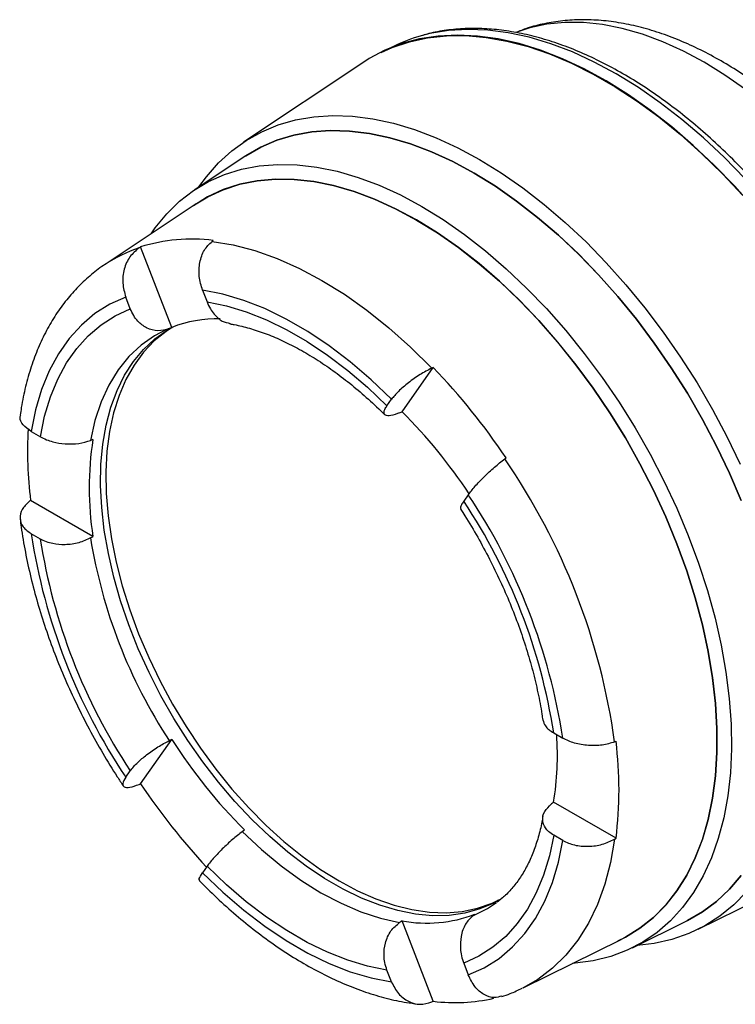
# Model space of a CAD drawing. Header units: inches. Extents: x -6.1 to 25.1, y -11.3 to 24.2.
# Tile 6 of 9: x 14.9 to 19.7, y 13 to 19.7. Entities that reach past the tile are written whole.
import ezdxf

# ---------------------------------------------------------------- set-up
doc = ezdxf.new("R2010")
doc.units = ezdxf.units.IN
doc.header["$MEASUREMENT"] = 0

msp = doc.modelspace()

# ---------------------------------------------------------------- linework, layer by layer
at = {"color": 7, "linetype": 'Continuous', "lineweight": 25}
for p, q in [((17.372, 19.4847), (17.3606, 19.4791)), ((17.1706, 19.3791), (16.3622, 18.8405)), ((16.3719, 18.7449), (16.0333, 18.5193)), ((16.0429, 18.4246), (15.4306, 18.0166)), ((15.8782, 17.5921), (15.668, 18.1337)), ((16.0853, 17.8427), (16.116, 17.7637)), ((15.5993, 17.7175), (15.5686, 17.7965)), ((17.4286, 17.0237), (17.6387, 17.3227)), ((17.3271, 17.0645), (17.3578, 17.1081)), ((14.9324, 16.8913), (14.9937, 16.8559)), ((17.8745, 16.4654), (17.8438, 16.4218)), ((15.3479, 16.1844), (14.9277, 16.427)), ((14.9937, 16.1669), (14.9324, 16.2023)), ((18.4494, 14.861), (18.5107, 14.8256)), ((15.668, 14.5188), (15.8782, 14.8178)), ((15.5686, 14.5625), (15.5993, 14.6061)), ((18.869, 14.1517), (18.4487, 14.3944)), ((18.5107, 14.1366), (18.4494, 14.172)), ((16.116, 13.9634), (16.0853, 13.9198)), ((19.4226, 13.5392), (20.2932, 13.97)), ((17.6387, 13.0545), (17.4286, 13.5961)), ((18.9799, 13.415), (19.3446, 13.5954)), ((18.2432, 13.1445), (18.9027, 13.4707)), ((17.3578, 13.1852), (17.3271, 13.2642)), ((17.8438, 13.3104), (17.8745, 13.2314)), ((18.2432, 13.1445), (18.2386, 13.1422))]:
    msp.add_line(p, q, dxfattribs=at)
at = {"color": 7, "linetype": 'Continuous', "lineweight": 25, "flags": 128}
for points in [[(19.7402, 19.1946), (19.6015, 19.2917), (19.462, 19.3779), (19.3225, 19.4528), (19.1838, 19.5158), (19.0464, 19.5668), (18.9111, 19.6055), (18.7785, 19.6317), (18.6494, 19.6452), (18.5243, 19.646), (18.4038, 19.6341), (18.2887, 19.6095), (18.2021, 19.5813)], [(19.8023, 18.3916), (19.6683, 18.5422), (19.5304, 18.6846), (19.3891, 18.818), (19.2452, 18.942), (19.0992, 19.0559), (18.9518, 19.1593), (18.8036, 19.2516), (18.6554, 19.3325), (18.5078, 19.4016), (18.3615, 19.4585), (18.2171, 19.5031), (18.0753, 19.535), (17.9367, 19.5543), (17.802, 19.5607), (17.6717, 19.5543), (17.5464, 19.5351), (17.4267, 19.5032), (17.3132, 19.4587), (17.2063, 19.4018), (17.1706, 19.3791)], [(19.7368, 18.5944), (19.5986, 18.7362), (19.457, 18.869), (19.3128, 18.9922), (19.1667, 19.1052), (19.0191, 19.2077), (18.8709, 19.299), (18.7227, 19.3788), (18.5752, 19.4467), (18.429, 19.5024), (18.2849, 19.5457), (18.1433, 19.5763), (18.0051, 19.5941), (17.8708, 19.5991), (17.741, 19.5912), (17.6163, 19.5705), (17.5577, 19.5557)], [(17.288, 19.4432), (17.3624, 19.4765), (17.4783, 19.5155), (17.6, 19.542), (17.7271, 19.5557), (17.859, 19.5567), (17.995, 19.5449), (18.1346, 19.5204), (18.2771, 19.4833), (18.422, 19.4338), (18.5685, 19.372), (18.7159, 19.2983), (18.8637, 19.213), (19.0112, 19.1164), (19.1577, 19.0091), (19.3025, 18.8914), (19.445, 18.7639), (19.5846, 18.6273), (19.7207, 18.482)], [(16.0614, 18.538), (16.1113, 18.6065), (16.1928, 18.6996), (16.2824, 18.7815), (16.3795, 18.8518), (16.4838, 18.91), (16.5948, 18.9559), (16.712, 18.9894), (16.8348, 19.0103), (16.9627, 19.0184), (17.0951, 19.0138), (17.2314, 18.9965), (17.371, 18.9664), (17.5132, 18.9239), (17.6574, 18.8691), (17.803, 18.8021), (17.9492, 18.7234)], [(17.9134, 18.6312), (17.7698, 18.7084), (17.6269, 18.774), (17.4854, 18.8275), (17.3458, 18.8688), (17.2089, 18.8976), (17.0753, 18.9139), (16.9455, 18.9176), (16.8203, 18.9086), (16.7002, 18.8869), (16.5858, 18.8528), (16.4775, 18.8063), (16.3759, 18.7476), (16.3644, 18.7399)], [(16.3719, 18.7449), (16.376, 18.7476), (16.4775, 18.8062), (16.5858, 18.8527), (16.7002, 18.8869), (16.8204, 18.9085), (16.9456, 18.9175), (17.0753, 18.9139), (17.2089, 18.8976), (17.3458, 18.8687), (17.4854, 18.8275), (17.6269, 18.7739), (17.7698, 18.7084), (17.9134, 18.6312)], [(17.9492, 18.7234), (18.0954, 18.6333), (18.2409, 18.5322), (18.3851, 18.4206), (18.5273, 18.2989), (18.6669, 18.1678), (18.8032, 18.0278), (18.9356, 17.8795), (19.0635, 17.7237), (19.1863, 17.561), (19.3035, 17.3922), (19.4145, 17.2181), (19.5188, 17.0395), (19.6159, 16.8571), (19.7055, 16.6718)], [(15.7401, 18.2229), (15.7675, 18.262), (15.8452, 18.3572), (15.931, 18.4411), (16.0246, 18.5134), (16.1255, 18.5737), (16.2332, 18.6217), (16.3473, 18.6573), (16.4671, 18.6801), (16.5922, 18.6902), (16.7219, 18.6874), (16.8556, 18.6719), (16.9926, 18.6436), (17.1324, 18.6027), (17.2742, 18.5494), (17.4174, 18.4839), (17.5612, 18.4066)], [(17.9134, 18.6312), (18.0569, 18.5426), (18.1998, 18.4432), (18.3414, 18.3333), (18.4809, 18.2135), (18.6178, 18.0842), (18.7515, 17.9463), (18.8812, 17.8001), (19.0064, 17.6466), (19.1265, 17.4862), (19.241, 17.3199), (19.3492, 17.1484), (19.4508, 16.9725), (19.5452, 16.793), (19.632, 16.6107), (19.7108, 16.4265)], [(19.7108, 16.4265), (19.632, 16.6107), (19.5452, 16.793), (19.4508, 16.9725), (19.3492, 17.1484), (19.241, 17.32), (19.1265, 17.4863), (19.0064, 17.6466), (18.8812, 17.8002), (18.7515, 17.9463), (18.6178, 18.0843), (18.4809, 18.2135), (18.3414, 18.3333), (18.1998, 18.4432), (18.0569, 18.5427), (17.9134, 18.6312)], [(17.5259, 18.3155), (17.3847, 18.3913), (17.2442, 18.4553), (17.1051, 18.5073), (16.968, 18.547), (16.8336, 18.5741), (16.7027, 18.5886), (16.5757, 18.5904), (16.4534, 18.5795), (16.3362, 18.5559), (16.2249, 18.5197), (16.1199, 18.4711), (16.0237, 18.4117)], [(16.0429, 18.4246), (16.1201, 18.4709), (16.225, 18.5194), (16.3364, 18.5556), (16.4535, 18.5792), (16.5758, 18.5902), (16.7027, 18.5884), (16.8337, 18.5739), (16.9681, 18.5467), (17.1051, 18.5071), (17.2442, 18.4551), (17.3847, 18.391), (17.5259, 18.3152)], [(17.5612, 18.4066), (17.7051, 18.3178), (17.8483, 18.218), (17.9901, 18.1076), (18.1298, 17.9871), (18.2669, 17.8572), (18.4006, 17.7184), (18.5303, 17.5714), (18.6553, 17.4169), (18.7752, 17.2556), (18.8893, 17.0884), (18.997, 16.916), (19.0979, 16.7392), (19.1915, 16.5589), (19.2773, 16.3759), (19.3549, 16.1911), (19.424, 16.0054), (19.4842, 15.8196), (19.5353, 15.6347), (19.5769, 15.4516), (19.6089, 15.271), (19.6312, 15.094), (19.6436, 14.9212), (19.6461, 14.7536), (19.6387, 14.5919), (19.6213, 14.4369), (19.5941, 14.2893), (19.5573, 14.1499), (19.5109, 14.0193), (19.4553, 13.8982), (19.3906, 13.787), (19.3172, 13.6864), (19.2354, 13.5968), (19.1457, 13.5186), (19.0484, 13.4523), (18.944, 13.3981), (18.833, 13.3563), (18.716, 13.3271), (18.5934, 13.3106), (18.5766, 13.3094)], [(18.882, 13.4605), (18.9318, 13.4854), (19.03, 13.5461), (19.1208, 13.6187), (19.2038, 13.7027), (19.2787, 13.7978), (19.345, 13.9036), (19.4024, 14.0194), (19.4508, 14.1448), (19.4897, 14.2792), (19.5191, 14.4218), (19.5387, 14.572), (19.5486, 14.729), (19.5486, 14.8922), (19.5387, 15.0606), (19.5191, 15.2335), (19.4897, 15.41), (19.4508, 15.5893), (19.4024, 15.7705), (19.345, 15.9527), (19.2787, 16.135), (19.2038, 16.3166), (19.1208, 16.4965), (19.03, 16.6739), (18.9318, 16.8479), (18.8268, 17.0176), (18.7155, 17.1823), (18.5984, 17.3412), (18.4761, 17.4934), (18.3491, 17.6382), (18.2181, 17.7749), (18.0837, 17.9029), (17.9467, 18.0215), (17.8076, 18.1301), (17.6671, 18.2283), (17.5259, 18.3155)], [(17.5259, 18.3152), (17.667, 18.228), (17.8075, 18.1299), (17.9466, 18.0213), (18.0837, 17.9027), (18.218, 17.7747), (18.349, 17.638), (18.476, 17.4932), (18.5983, 17.341), (18.7154, 17.1822), (18.8267, 17.0175), (18.9317, 16.8478), (19.0298, 16.6738), (19.1206, 16.4964), (19.2036, 16.3165), (19.2785, 16.135), (19.3448, 15.9527), (19.4023, 15.7705), (19.4506, 15.5893), (19.4895, 15.4101), (19.5189, 15.2336), (19.5385, 15.0607), (19.5484, 14.8923), (19.5484, 14.7292), (19.5385, 14.5721), (19.5189, 14.4219), (19.4895, 14.2793), (19.4506, 14.145), (19.4023, 14.0196), (19.3448, 13.9038), (19.2785, 13.7981), (19.2036, 13.7029), (19.1206, 13.6189), (19.0298, 13.5464), (18.9317, 13.4857), (18.9027, 13.4707)], [(16.1497, 18.1714), (16.2924, 18.1478), (16.4385, 18.1095), (16.5872, 18.0567), (16.7377, 17.9898), (16.8891, 17.9091), (17.0404, 17.815), (17.1909, 17.7082), (17.3396, 17.5893), (17.4858, 17.4589), (17.6284, 17.3178)], [(17.3578, 17.1081), (17.2206, 17.2395), (17.0803, 17.36), (16.9377, 17.4688), (16.7937, 17.5651), (16.6493, 17.6485), (16.5054, 17.7184), (16.3628, 17.7742), (16.2225, 17.8158), (16.0853, 17.8427)], [(15.5686, 17.7965), (15.4609, 17.7477), (15.3611, 17.6847), (15.27, 17.6079), (15.1881, 17.5179), (15.1159, 17.4151), (15.0538, 17.3003), (15.0024, 17.1742), (14.9618, 17.0376), (14.9324, 16.8913)], [(14.9937, 16.8559), (15.0223, 16.9945), (15.0614, 17.124), (15.1107, 17.2436), (15.1699, 17.3526), (15.2385, 17.4504), (15.3163, 17.5362), (15.4027, 17.6096), (15.4973, 17.6702), (15.5993, 17.7175)], [(16.116, 17.7637), (16.2466, 17.7372), (16.3802, 17.697), (16.5159, 17.6435), (16.6529, 17.5768), (16.7902, 17.4975), (16.9272, 17.406), (17.0629, 17.303), (17.1964, 17.1889), (17.3271, 17.0645)], [(15.8388, 17.5751), (15.7621, 17.5357), (15.6713, 17.4727), (15.5894, 17.3961), (15.5169, 17.3064), (15.4545, 17.2042), (15.4025, 17.0904), (15.3614, 16.9656), (15.3314, 16.8309)], [(18.0789, 13.7342), (18.0454, 13.716), (17.9513, 13.6758), (17.8509, 13.6481), (17.7449, 13.6331), (17.634, 13.6309), (17.5189, 13.6415), (17.4004, 13.6649), (17.2791, 13.7008), (17.1559, 13.7491), (17.0314, 13.8095), (16.9066, 13.8816), (16.7822, 13.9648), (16.659, 14.0588), (16.5377, 14.1629), (16.4191, 14.2764), (16.304, 14.3987), (16.1932, 14.5289), (16.0872, 14.6662), (15.9868, 14.8098), (15.8926, 14.9588), (15.8052, 15.1121), (15.7252, 15.269), (15.6531, 15.4282), (15.5892, 15.5889), (15.5341, 15.7501), (15.4881, 15.9106), (15.4514, 16.0696), (15.4243, 16.2259), (15.407, 16.3786), (15.3996, 16.5268), (15.402, 16.6695), (15.4144, 16.8058), (15.4366, 16.9348), (15.4686, 17.0557), (15.5099, 17.1678), (15.5606, 17.2703), (15.6201, 17.3626), (15.6881, 17.4442), (15.7643, 17.5144), (15.848, 17.5729), (15.8931, 17.5979)], [(15.8769, 17.5894), (15.8406, 17.5656), (15.7606, 17.5012), (15.6884, 17.4252), (15.6246, 17.3382), (15.5695, 17.2407), (15.5234, 17.1333), (15.4868, 17.0167), (15.4597, 16.8916), (15.4424, 16.7589), (15.4349, 16.6193), (15.4374, 16.4738), (15.4498, 16.3232), (15.472, 16.1685), (15.5039, 16.0108), (15.5453, 15.8509), (15.5959, 15.6899), (15.6554, 15.5289), (15.7235, 15.3688), (15.7996, 15.2106), (15.8834, 15.0554), (15.9743, 14.9041), (16.0716, 14.7577), (16.1749, 14.6171), (16.2834, 14.4832), (16.3965, 14.3569), (16.5134, 14.2389), (16.6334, 14.13), (16.7557, 14.0309), (16.8797, 13.9422), (17.0044, 13.8645)], [(15.861, 17.5845), (15.8706, 17.5887), (15.8782, 17.5921)], [(17.4125, 17.017), (17.4215, 17.0207), (17.4286, 17.0237)], [(15.3479, 16.8376), (15.3387, 16.8339), (15.3314, 16.8309)], [(15.3314, 16.1746), (15.3407, 16.1801), (15.3479, 16.1844)], [(15.8782, 14.8178), (15.8686, 14.8131), (15.861, 14.8095)], [(18.4487, 14.3944), (18.4407, 14.3882), (18.4344, 14.3833)], [(16.3533, 14.1972), (16.3616, 14.2034), (16.3681, 14.2083)], [(16.3533, 14.1972), (16.4823, 14.0767), (16.6142, 13.9675), (16.748, 13.8702), (16.8829, 13.7857), (17.0178, 13.7145), (17.1517, 13.6572), (17.2836, 13.6141), (17.4125, 13.5857)], [(18.4494, 14.172), (18.4207, 14.0334), (18.3817, 13.9039), (18.3324, 13.7843), (18.2732, 13.6753), (18.2045, 13.5775), (18.1267, 13.4917), (18.0403, 13.4183), (17.9458, 13.3577), (17.8438, 13.3104)], [(17.8745, 13.2314), (17.9822, 13.2802), (18.082, 13.3432), (18.1731, 13.42), (18.255, 13.51), (18.3272, 13.6128), (18.3893, 13.7276), (18.4407, 13.8537), (18.4813, 13.9903), (18.5107, 14.1366)], [(18.8591, 14.1458), (18.8318, 13.9895), (18.7933, 13.8426), (18.7438, 13.7059), (18.6835, 13.5803), (18.6128, 13.4664), (18.5321, 13.3649), (18.4419, 13.2764), (18.3427, 13.2015), (18.2432, 13.1445)], [(17.3271, 13.2642), (17.1964, 13.2907), (17.0629, 13.3309), (16.9272, 13.3844), (16.7902, 13.4511), (16.6529, 13.5304), (16.5159, 13.6219), (16.3802, 13.7249), (16.2466, 13.839), (16.116, 13.9634)], [(16.0853, 13.9198), (16.2225, 13.7884), (16.3628, 13.6679), (16.5054, 13.5591), (16.6493, 13.4627), (16.7937, 13.3794), (16.9377, 13.3095), (17.0803, 13.2537), (17.2206, 13.2121), (17.3578, 13.1852)], [(17.0044, 13.8645), (17.1291, 13.7982), (17.253, 13.7439), (17.3754, 13.7017), (17.4954, 13.672), (17.6123, 13.655), (17.7254, 13.6508), (17.8339, 13.6594), (17.9371, 13.6808), (18.0345, 13.7147), (18.0965, 13.7446)], [(19.3365, 13.5914), (19.3492, 13.5977), (19.4508, 13.6563), (19.5452, 13.7269), (19.632, 13.8089), (19.7108, 13.9022)], [(19.7108, 13.9022), (19.632, 13.809), (19.5452, 13.7269), (19.4508, 13.6564), (19.3492, 13.5977), (19.3446, 13.5954)], [(19.7473, 13.7908), (19.6617, 13.7032), (19.5683, 13.6271), (19.4675, 13.5629), (19.3598, 13.5108), (19.2456, 13.471), (19.1256, 13.4438), (19.0102, 13.43)], [(17.9048, 13.6297), (18.0038, 13.6785), (18.065, 13.7188)], [(17.4286, 13.5961), (17.4196, 13.5903), (17.4125, 13.5857)], [(17.9048, 13.6297), (17.9124, 13.6354), (17.9185, 13.6399)]]:
    msp.add_lwpolyline(points, dxfattribs=at)
at = {"color": 7, "linetype": 'Continuous', "lineweight": 25}
for centre, radius, start, end in [((17.8435, 18.5301), 1.0647, 105.57139, 116.28644), ((16.0122, 17.0456), 1.1413, 82.66535, 107.55369), ((15.954, 17.2305), 0.9444, 108.24211, 123.65912), ((16.188, 16.8031), 0.8476, 88.85935, 111.4391), ((14.3619, 14.1869), 4.5355, 33.8495, 43.73965), ((14.9109, 14.4994), 3.5652, 33.59916, 45.07484), ((17.7124, 16.7618), 2.8048, 177.01643, 186.85436), ((17.4153, 16.511), 2.093, 171.02234, 188.97766), ((14.4794, 14.1979), 4.4211, 7.83944, 34.57192), ((14.5031, 14.214), 4.054, 8.67673, 33.73463), ((14.5915, 14.262), 3.9042, 8.82468, 33.58668), ((18.94, 16.8139), 4.054, 188.67673, 213.73463), ((18.8516, 16.7659), 3.9042, 188.82468, 213.58668), ((18.8134, 16.7403), 3.5277, 189.2279, 213.18346), ((18.8982, 16.7438), 3.5819, 212.52829, 225.06085), ((16.53, 14.7104), 1.9445, 350.64563, 4.09515), ((16.2411, 14.4784), 2.648, 352.91497, 7.08503), ((19.4525, 17.0582), 4.5575, 213.8618, 222.86516), ((17.5957, 14.4878), 0.9072, 259.38115, 290.83788), ((17.7839, 14.2301), 1.1845, 262.96007, 282.8231)]:
    msp.add_arc(centre, radius, start, end, dxfattribs=at)
for centre, major_axis, ratio, start_param, end_param in [((41.4523, 30.6435), (35.5663, 22.0249), 0.087646, 2.306277, 2.306606), ((44.9481, 30.9561), (41.4131, 22.5268), 0.078461, 2.312515, 2.312844), ((44.9481, 28.6254), (41.4479, 18.669), 0.026336, 2.278209, 2.278538), ((41.4523, 32.9741), (35.6159, 25.9256), 0.017225, 2.2722, 2.272529), ((43.2002, 33.1304), (38.5735, 26.0658), 0.060191, 2.351908, 2.352237), ((43.2002, 28.4691), (38.5898, 18.2607), 0.060057, 4.001767, 4.002095), ((44.9481, 28.6254), (41.4479, 18.669), 0.026336, 3.915827, 3.916156), ((43.2002, 33.1304), (38.5735, 26.0658), 0.060191, 3.989526, 3.989855), ((44.9481, 30.9561), (41.4131, 22.5268), 0.078461, 3.950133, 3.950462)]:
    msp.add_ellipse(centre, major_axis=major_axis, ratio=ratio, start_param=start_param, end_param=end_param, dxfattribs=at)
for points, knots in [([(21.0885, 14.8558), (21.0913, 14.8584), (21.123, 14.8879), (21.1765, 14.9533), (21.2481, 15.0524), (21.3108, 15.1616), (21.3654, 15.2794), (21.4113, 15.4056), (21.4482, 15.5398), (21.4759, 15.6811), (21.4942, 15.829), (21.503, 15.9826), (21.5024, 16.141), (21.4924, 16.3035), (21.4731, 16.4693), (21.4448, 16.6376), (21.4077, 16.8076), (21.3619, 16.9787), (21.3077, 17.1501), (21.2454, 17.3211), (21.1754, 17.491), (21.0978, 17.6591), (21.0132, 17.8247), (20.9218, 17.9871), (20.8241, 18.1456), (20.7204, 18.2996), (20.6112, 18.4483), (20.4969, 18.5912), (20.3779, 18.7276), (20.2548, 18.857), (20.128, 18.9786), (19.998, 19.0921), (19.8652, 19.1969), (19.7301, 19.2923), (19.5933, 19.378), (19.4553, 19.4534), (19.3166, 19.5181), (19.1779, 19.5716), (19.0398, 19.6134), (18.9031, 19.6432), (18.7687, 19.6608), (18.6374, 19.6659), (18.51, 19.6589), (18.3874, 19.6393), (18.2816, 19.6126), (18.219, 19.5874), (18.1936, 19.5772)], [0, 0, 0, 0, 0.002118, 0.024096, 0.046275, 0.068707, 0.091417, 0.114399, 0.137623, 0.161041, 0.184599, 0.208246, 0.231939, 0.255643, 0.279333, 0.302997, 0.326632, 0.350236, 0.373811, 0.397359, 0.420886, 0.444397, 0.467896, 0.491391, 0.514886, 0.538386, 0.561897, 0.585424, 0.608974, 0.632552, 0.656164, 0.679814, 0.703506, 0.72724, 0.751016, 0.774825, 0.798655, 0.82247, 0.846233, 0.86989, 0.893383, 0.916649, 0.93964, 0.962329, 0.984721, 1, 1, 1, 1]), ([(21.0938, 15.6375), (21.0927, 15.6691), (21.0897, 15.7559), (21.0749, 15.9026), (21.0502, 16.0763), (21.0165, 16.2528), (20.9742, 16.4312), (20.9236, 16.6108), (20.8648, 16.7909), (20.7982, 16.9708), (20.7238, 17.1499), (20.6422, 17.3273), (20.5535, 17.5025), (20.4581, 17.6747), (20.3565, 17.8432), (20.249, 18.0075), (20.136, 18.1668), (20.018, 18.3205), (19.8954, 18.468), (19.7687, 18.6087), (19.6384, 18.7421), (19.505, 18.8676), (19.369, 18.9847), (19.2308, 19.093), (19.0911, 19.192), (18.9503, 19.2812), (18.809, 19.3603), (18.6678, 19.429), (18.5271, 19.4869), (18.3875, 19.5337), (18.2497, 19.5692), (18.1142, 19.5931), (17.9817, 19.6054), (17.8526, 19.6061), (17.7281, 19.5944), (17.6331, 19.5784), (17.5817, 19.5625), (17.5684, 19.5584)], [0, 0, 0, 0, 0.0168812, 0.0464312, 0.075971, 0.1054988, 0.135014, 0.164517, 0.194009, 0.2234913, 0.2529656, 0.2824338, 0.3118977, 0.3413593, 0.3708207, 0.4002835, 0.4297494, 0.4592204, 0.4886986, 0.518186, 0.5476845, 0.5771959, 0.6067219, 0.6362635, 0.6658213, 0.695395, 0.7249827, 0.7545807, 0.7841809, 0.8137702, 0.8433323, 0.8728462, 0.9022866, 0.9316266, 0.9608418, 0.9899166, 1, 1, 1, 1]), ([(16.0853, 17.8427), (16.0763, 17.8734), (16.0583, 17.9346), (16.0642, 18.0313), (16.0938, 18.1174), (16.131, 18.1534), (16.1497, 18.1714)], [0, 0, 0, 0, 0.250507, 0.499905, 0.749464, 1, 1, 1, 1]), ([(15.6584, 18.1275), (15.6363, 18.1092), (15.5923, 18.0726), (15.5544, 17.9858), (15.5428, 17.8886), (15.56, 17.8273), (15.5686, 17.7965)], [0, 0, 0, 0, 0.250438, 0.499781, 0.749281, 1, 1, 1, 1]), ([(15.4319, 18.0175), (15.4318, 18.0174), (15.3981, 17.9975), (15.3367, 17.9481), (15.2489, 17.8689), (15.1693, 17.7788), (15.0974, 17.6796), (15.0334, 17.5712), (14.9778, 17.4539), (14.9308, 17.3281), (14.8929, 17.1943), (14.8698, 17.0842), (14.8604, 17.0184), (14.8579, 17.0011)], [0, 0, 0, 0, 0.000239, 0.103811, 0.207484, 0.311699, 0.416825, 0.523124, 0.630724, 0.739614, 0.84966, 0.960644, 1, 1, 1, 1]), ([(15.861, 17.5845), (15.836, 17.5771), (15.7856, 17.5621), (15.7095, 17.5836), (15.6557, 17.6253), (15.62, 17.6716), (15.6064, 17.7018), (15.5993, 17.7175)], [0, 0, 0, 0, 0.247171, 0.499063, 0.725049, 0.856462, 1, 1, 1, 1]), ([(16.116, 17.7637), (16.1229, 17.7479), (16.1363, 17.7177), (16.1698, 17.6717), (16.2147, 17.6308), (16.2533, 17.6229), (16.2711, 17.6193)], [0, 0, 0, 0, 0.2068594, 0.3962668, 0.7220502, 1, 1, 1, 1]), ([(16.2703, 17.6159), (16.28, 17.6143), (16.3223, 17.6074), (16.4006, 17.5879), (16.506, 17.5533), (16.6143, 17.5082), (16.7248, 17.453), (16.8367, 17.3878), (16.9494, 17.3128), (17.0622, 17.2284), (17.1744, 17.1347), (17.2578, 17.0584), (17.3035, 17.0131), (17.3127, 17.0039)], [0, 0, 0, 0, 0.031429, 0.137013, 0.241944, 0.346383, 0.450637, 0.554874, 0.659202, 0.7637, 0.868403, 0.97332, 1, 1, 1, 1]), ([(17.6284, 17.3178), (17.6023, 17.304), (17.5502, 17.2767), (17.4698, 17.2199), (17.4, 17.1602), (17.3718, 17.1255), (17.3578, 17.1081)], [0, 0, 0, 0, 0.250438, 0.499781, 0.749281, 1, 1, 1, 1]), ([(17.4125, 17.017), (17.3915, 17.0095), (17.349, 16.9942), (17.3132, 16.9979), (17.3049, 17.0161), (17.3112, 17.0395), (17.3217, 17.0559), (17.3271, 17.0645)], [0, 0, 0, 0, 0.247171, 0.499063, 0.725049, 0.856462, 1, 1, 1, 1]), ([(14.9324, 16.8913), (14.9127, 16.9055), (14.8735, 16.9339), (14.8519, 16.9745), (14.8596, 16.9955), (14.8613, 17.0004)], [0, 0, 0, 0, 0.435123, 0.86832, 1, 1, 1, 1]), ([(14.9937, 16.8559), (15.007, 16.849), (15.0325, 16.8357), (15.0882, 16.8179), (15.1627, 16.8056), (15.2548, 16.8069), (15.306, 16.823), (15.3314, 16.8309)], [0, 0, 0, 0, 0.143486, 0.274867, 0.500843, 0.752763, 1, 1, 1, 1]), ([(17.8745, 16.4654), (17.8881, 16.4832), (17.9154, 16.5188), (17.9795, 16.5857), (18.0516, 16.6528), (18.097, 16.6886), (18.1197, 16.7066)], [0, 0, 0, 0, 0.250507, 0.499905, 0.749464, 1, 1, 1, 1]), ([(14.919, 16.4204), (14.9007, 16.4028), (14.8642, 16.3678), (14.8516, 16.3061), (14.872, 16.2467), (14.9122, 16.2172), (14.9324, 16.2023)], [0, 0, 0, 0, 0.250438, 0.499781, 0.749281, 1, 1, 1, 1]), ([(17.8438, 16.4218), (17.8383, 16.4134), (17.8277, 16.3974), (17.8195, 16.3791), (17.8229, 16.3746), (17.8247, 16.3723)], [0, 0, 0, 0, 0.341904, 0.654963, 1, 1, 1, 1]), ([(17.8218, 16.3705), (17.832, 16.3546), (17.8722, 16.292), (17.9385, 16.1797), (18.0179, 16.0329), (18.0906, 15.8836), (18.1565, 15.7327), (18.2151, 15.5811), (18.266, 15.4299), (18.3092, 15.2798), (18.3441, 15.1318), (18.365, 15.0216), (18.3737, 14.9613), (18.3755, 14.9484)], [0, 0, 0, 0, 0.035472, 0.139792, 0.244133, 0.348445, 0.452691, 0.556837, 0.660849, 0.764696, 0.868346, 0.971773, 1, 1, 1, 1]), ([(14.8579, 16.3004), (14.8601, 16.2828), (14.8691, 16.2097), (14.8914, 16.0791), (14.9282, 15.9086), (14.9738, 15.737), (15.0278, 15.5649), (15.0899, 15.3933), (15.1598, 15.2227), (15.2372, 15.0539), (15.3216, 14.8875), (15.4131, 14.7244), (15.4906, 14.5969), (15.5384, 14.5248), (15.5519, 14.5045)], [0, 0, 0, 0, 0.029766, 0.123569, 0.217246, 0.3108, 0.404239, 0.497575, 0.590826, 0.684011, 0.777153, 0.870272, 0.963392, 1, 1, 1, 1]), ([(15.3314, 16.1746), (15.306, 16.1624), (15.2548, 16.1377), (15.1627, 16.1256), (15.0882, 16.1323), (15.0325, 16.1473), (15.007, 16.1602), (14.9937, 16.1669)], [0, 0, 0, 0, 0.247171, 0.499063, 0.725049, 0.856462, 1, 1, 1, 1]), ([(18.3768, 14.9487), (18.3806, 14.935), (18.3868, 14.9127), (18.4151, 14.8831), (18.4376, 14.8686), (18.4494, 14.861)], [0, 0, 0, 0, 0.429826, 0.702342, 1, 1, 1, 1]), ([(15.5993, 14.6061), (15.6064, 14.6154), (15.62, 14.6332), (15.6557, 14.6696), (15.7095, 14.7162), (15.7855, 14.7697), (15.836, 14.7963), (15.861, 14.8095)], [0, 0, 0, 0, 0.143486, 0.274867, 0.500843, 0.752763, 1, 1, 1, 1]), ([(18.8591, 14.8009), (18.8326, 14.7926), (18.7798, 14.776), (18.6824, 14.7743), (18.5863, 14.7899), (18.5359, 14.8137), (18.5107, 14.8256)], [0, 0, 0, 0, 0.250438, 0.499781, 0.749281, 1, 1, 1, 1]), ([(15.5686, 14.5625), (15.56, 14.5476), (15.5428, 14.5178), (15.5544, 14.4946), (15.5923, 14.491), (15.6363, 14.5068), (15.6584, 14.5147)], [0, 0, 0, 0, 0.250507, 0.499905, 0.749464, 1, 1, 1, 1]), ([(18.4494, 14.172), (18.4376, 14.1798), (18.4149, 14.1947), (18.3865, 14.2283), (18.37, 14.274), (18.3816, 14.3326), (18.4169, 14.3665), (18.4344, 14.3833)], [0, 0, 0, 0, 0.143486, 0.274867, 0.500843, 0.752763, 1, 1, 1, 1]), ([(18.3764, 14.298), (18.3744, 14.2865), (18.366, 14.2379), (18.3461, 14.1581), (18.3144, 14.0622), (18.2761, 13.9753), (18.232, 13.8971), (18.1818, 13.828), (18.1273, 13.768), (18.0869, 13.7363), (18.067, 13.7207)], [0, 0, 0, 0, 0.041688, 0.175515, 0.309575, 0.444474, 0.580895, 0.719772, 0.862254, 1, 1, 1, 1]), ([(16.3533, 14.1972), (16.3315, 14.18), (16.2875, 14.1454), (16.2195, 14.0818), (16.1699, 14.0301), (16.1363, 13.991), (16.1229, 13.9728), (16.116, 13.9634)], [0, 0, 0, 0, 0.247171, 0.499063, 0.725049, 0.856462, 1, 1, 1, 1]), ([(18.5107, 14.1366), (18.5359, 14.1252), (18.5862, 14.1025), (18.6823, 14.0946), (18.7798, 14.1074), (18.8326, 14.133), (18.8591, 14.1458)], [0, 0, 0, 0, 0.250507, 0.499905, 0.749464, 1, 1, 1, 1]), ([(16.067, 13.8687), (16.0646, 13.8716), (16.0589, 13.8786), (16.0756, 13.9047), (16.0853, 13.9198)], [0, 0, 0, 0, 0.422344, 1, 1, 1, 1]), ([(16.0646, 13.8665), (16.0772, 13.8536), (16.1312, 13.798), (16.2294, 13.7053), (16.3601, 13.5919), (16.4935, 13.4875), (16.6291, 13.3924), (16.7665, 13.3071), (16.905, 13.232), (17.0442, 13.1678), (17.1834, 13.1148), (17.3218, 13.0737), (17.4384, 13.048), (17.5082, 13.0389), (17.5329, 13.0357)], [0, 0, 0, 0, 0.027731, 0.119495, 0.211406, 0.303477, 0.395712, 0.488105, 0.580626, 0.673216, 0.765746, 0.858062, 0.949964, 1, 1, 1, 1]), ([(17.9048, 13.6297), (17.8869, 13.6124), (17.8509, 13.5774), (17.8231, 13.496), (17.819, 13.4208), (17.8275, 13.3589), (17.8382, 13.327), (17.8438, 13.3104)], [0, 0, 0, 0, 0.247171, 0.499063, 0.725049, 0.856462, 1, 1, 1, 1]), ([(17.3271, 13.2642), (17.3217, 13.2808), (17.3112, 13.3127), (17.3049, 13.3748), (17.3131, 13.4504), (17.349, 13.5325), (17.3915, 13.5681), (17.4125, 13.5857)], [0, 0, 0, 0, 0.143486, 0.274867, 0.500843, 0.752763, 1, 1, 1, 1]), ([(18.0996, 13.0895), (18.0835, 13.0844), (18.0447, 13.0723), (17.9796, 13.095), (17.9155, 13.1479), (17.8882, 13.2035), (17.8745, 13.2314)], [0, 0, 0, 0, 0.191249, 0.4602814, 0.7294828, 1, 1, 1, 1]), ([(17.3578, 13.1852), (17.3718, 13.1574), (17.3999, 13.102), (17.4697, 13.049), (17.5501, 13.0265), (17.6023, 13.0421), (17.6284, 13.0499)], [0, 0, 0, 0, 0.250507, 0.499905, 0.749464, 1, 1, 1, 1]), ([(18.1006, 13.0861), (18.1193, 13.0924), (18.1662, 13.1083), (18.2106, 13.1299), (18.2372, 13.1428)], [0, 0, 0, 0, 0.399083, 1, 1, 1, 1])]:
    msp.add_open_spline(points, degree=3, knots=knots, dxfattribs=at)

doc.saveas('drawing.dxf')
